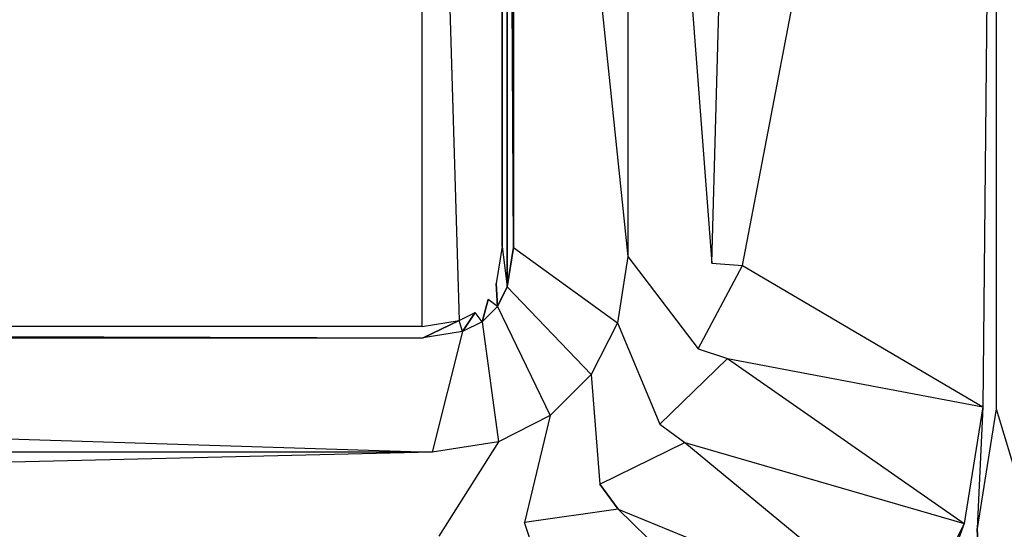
# Model space of a CAD drawing. Extents: x 0 to 1.5, y -0.7 to 0.
# Tile 4 of 7: x 1.11 to 1.37, y -0.57 to -0.43. Entities that reach past the tile are written whole.
import ezdxf

# ---------------------------------------------------------------- set-up
doc = ezdxf.new("R2010")
doc.units = 0
for name, color, linetype in [('L4_WANNE__N_BA157ARA2PWV__4___R', 7, 'CONTINUOUS'), ('L5_WANNE__N_BA157ARA2PWV__5___R', 7, 'CONTINUOUS'), ('L6_WANNE__N_BA157ARA2PWV__6___R', 7, 'CONTINUOUS'), ('L7_WANNE__N_BA157ARA2PWV__7___R', 7, 'CONTINUOUS')]:
    doc.layers.add(name, color=color, linetype=linetype)

msp = doc.modelspace()

# ---------------------------------------------------------------- linework, layer by layer
at = {"layer": 'L4_WANNE__N_BA157ARA2PWV__4___R', "color": 8}
for points, invisible_edges in [([(1.393032, -0.074988, 0.444999), (1.365525, -0.166221, 0.445), (1.393032, -0.625011, 0.445001), (1.393032, -0.074988, 0.444999)], 10), ([(1.365525, -0.533779, 0.445), (1.393032, -0.625011, 0.445001), (1.365525, -0.166221, 0.445), (1.365525, -0.533779, 0.445)], 10), ([(1.360558, -0.56514, 0.445), (1.363076, -0.629755, 0.445001), (1.365525, -0.533779, 0.445), (1.360558, -0.56514, 0.445)], 10), ([(1.365525, -0.533779, 0.445), (1.363076, -0.629755, 0.445001), (1.393032, -0.625011, 0.445001), (1.365525, -0.533779, 0.445)], 13), ([(1.346034, -0.593644, 0.445), (1.363076, -0.629755, 0.445001), (1.360558, -0.56514, 0.445), (1.346034, -0.593644, 0.445)], 13)]:
    msp.add_3dface(points, dxfattribs=dict(at, invisible_edges=invisible_edges))
at = {"layer": 'L5_WANNE__N_BA157ARA2PWV__5___R', "color": 8}
for points, invisible_edges in [([(1.299001, -0.49615, 0.06), (1.362039, -0.166743, 0.442055), (1.299, -0.20385, 0.06), (1.299001, -0.49615, 0.06)], 14), ([(1.362039, -0.166743, 0.442055), (1.299001, -0.49615, 0.06), (1.36204, -0.533257, 0.442053), (1.362039, -0.166743, 0.442055)], 13), ([(1.237359, -0.19821), (1.236, -0.208808), (1.237359, -0.50179), (1.237359, -0.19821)], 11), ([(1.237359, -0.19821), (1.237359, -0.50179), (1.239, -0.491428), (1.237359, -0.19821)], 8), ([(1.237359, -0.19821), (1.239, -0.491428), (1.239, -0.208572), (1.237359, -0.19821)], 14), ([(1.299, -0.20385, 0.06), (1.290962, -0.495517, 0.03), (1.299001, -0.49615, 0.06), (1.299, -0.20385, 0.06)], 13), ([(1.290962, -0.495517, 0.03), (1.299, -0.20385, 0.06), (1.290962, -0.204483, 0.03), (1.290962, -0.495517, 0.03)], 14), ([(1.239, -0.208572), (1.269, -0.493789, 0.008038), (1.269, -0.206211, 0.008038), (1.239, -0.208572)], 14), ([(1.269, -0.206211, 0.008038), (1.290962, -0.495517, 0.03), (1.290962, -0.204483, 0.03), (1.269, -0.206211, 0.008038)], 14), ([(1.290962, -0.495517, 0.03), (1.269, -0.206211, 0.008038), (1.269, -0.493789, 0.008038), (1.290962, -0.495517, 0.03)], 13), ([(1.236, -0.491192), (1.237359, -0.50179), (1.236, -0.208808), (1.236, -0.491192)], 10), ([(1.269, -0.493789, 0.008038), (1.239, -0.208572), (1.239, -0.491428), (1.269, -0.493789, 0.008038)], 13), ([(1.23447, -0.500852), (1.234766, -0.506878), (1.236, -0.491192), (1.23447, -0.500852)], 10), ([(1.236, -0.491192), (1.234766, -0.506878), (1.237359, -0.50179), (1.236, -0.491192)], 13), ([(1.266246, -0.511176, 0.008038), (1.239, -0.491428), (1.237359, -0.50179), (1.266246, -0.511176, 0.008038)], 13), ([(1.239, -0.491428), (1.266246, -0.511176, 0.008038), (1.269, -0.493789, 0.008038), (1.239, -0.491428)], 14), ([(1.287394, -0.518048, 0.03), (1.269, -0.493789, 0.008038), (1.266246, -0.511176, 0.008038), (1.287394, -0.518048, 0.03)], 13), ([(1.269, -0.493789, 0.008038), (1.287394, -0.518048, 0.03), (1.290962, -0.495517, 0.03), (1.269, -0.493789, 0.008038)], 14), ([(1.287394, -0.518048, 0.03), (1.299001, -0.49615, 0.06), (1.290962, -0.495517, 0.03), (1.287394, -0.518048, 0.03)], 14), ([(1.299001, -0.49615, 0.06), (1.287394, -0.518048, 0.03), (1.295133, -0.520562, 0.06), (1.299001, -0.49615, 0.06)], 13), ([(1.295133, -0.520562, 0.06), (1.36204, -0.533257, 0.442053), (1.299001, -0.49615, 0.06), (1.295133, -0.520562, 0.06)], 14), ([(1.232309, -0.505093), (1.234766, -0.506878), (1.23447, -0.500852), (1.232309, -0.505093)], 13), ([(1.259339, -0.524732, 0.008038), (1.237359, -0.50179), (1.234766, -0.506878), (1.259339, -0.524732, 0.008038)], 13), ([(1.237359, -0.50179), (1.259339, -0.524732, 0.008038), (1.266246, -0.511176, 0.008038), (1.237359, -0.50179)], 14), ([(1.228943, -0.508459), (1.230728, -0.510916), (1.232309, -0.505093), (1.228943, -0.508459)], 13), ([(1.232309, -0.505093), (1.230728, -0.510916), (1.234766, -0.506878), (1.232309, -0.505093)], 10), ([(1.224702, -0.51062), (1.22564, -0.513509), (1.228943, -0.508459), (1.224702, -0.51062)], 13), ([(1.228943, -0.508459), (1.22564, -0.513509), (1.230728, -0.510916), (1.228943, -0.508459)], 10), ([(1.248582, -0.535489, 0.008038), (1.234766, -0.506878), (1.230728, -0.510916), (1.248582, -0.535489, 0.008038)], 13), ([(1.234766, -0.506878), (1.248582, -0.535489, 0.008038), (1.259339, -0.524732, 0.008038), (1.234766, -0.506878)], 14), ([(1.215042, -0.51215), (1.215278, -0.51515), (1.224702, -0.51062), (1.215042, -0.51215)], 13), ([(1.224702, -0.51062), (1.215278, -0.51515), (1.22564, -0.513509), (1.224702, -0.51062)], 10), ([(1.235026, -0.542396, 0.008038), (1.230728, -0.510916), (1.22564, -0.513509), (1.235026, -0.542396, 0.008038)], 13), ([(1.230728, -0.510916), (1.235026, -0.542396, 0.008038), (1.248582, -0.535489, 0.008038), (1.230728, -0.510916)], 14), ([(1.277328, -0.537802, 0.03), (1.266246, -0.511176, 0.008038), (1.259339, -0.524732, 0.008038), (1.277328, -0.537802, 0.03)], 13), ([(1.266246, -0.511176, 0.008038), (1.277328, -0.537802, 0.03), (1.287394, -0.518048, 0.03), (1.266246, -0.511176, 0.008038)], 14), ([(0.274958, -0.51215), (0.274722, -0.51515), (1.215278, -0.51515), (0.274958, -0.51215)], 13), ([(0.274958, -0.51215), (1.215278, -0.51515), (1.215042, -0.51215), (0.274958, -0.51215)], 10), ([(1.217639, -0.54515, 0.008038), (1.22564, -0.513509), (1.215278, -0.51515), (1.217639, -0.54515, 0.008038)], 13), ([(1.22564, -0.513509), (1.217639, -0.54515, 0.008038), (1.235026, -0.542396, 0.008038), (1.22564, -0.513509)], 14), ([(1.217639, -0.54515, 0.008038), (0.274722, -0.51515), (0.272361, -0.54515, 0.008038), (1.217639, -0.54515, 0.008038)], 13), ([(0.274722, -0.51515), (1.217639, -0.54515, 0.008038), (1.215278, -0.51515), (0.274722, -0.51515)], 14), ([(1.277328, -0.537802, 0.03), (1.295133, -0.520562, 0.06), (1.287394, -0.518048, 0.03), (1.277328, -0.537802, 0.03)], 14), ([(1.295133, -0.520562, 0.06), (1.277328, -0.537802, 0.03), (1.283912, -0.542585, 0.06), (1.295133, -0.520562, 0.06)], 13), ([(1.283912, -0.542585, 0.06), (1.357191, -0.563868, 0.442056), (1.295133, -0.520562, 0.06), (1.283912, -0.542585, 0.06)], 14), ([(1.36204, -0.533257, 0.442053), (1.295133, -0.520562, 0.06), (1.357191, -0.563868, 0.442056), (1.36204, -0.533257, 0.442053)], 13), ([(1.261652, -0.553478, 0.03), (1.259339, -0.524732, 0.008038), (1.248582, -0.535489, 0.008038), (1.261652, -0.553478, 0.03)], 13), ([(1.259339, -0.524732, 0.008038), (1.261652, -0.553478, 0.03), (1.277328, -0.537802, 0.03), (1.259339, -0.524732, 0.008038)], 14), ([(1.241898, -0.563544, 0.03), (1.248582, -0.535489, 0.008038), (1.235026, -0.542396, 0.008038), (1.241898, -0.563544, 0.03)], 13), ([(1.248582, -0.535489, 0.008038), (1.241898, -0.563544, 0.03), (1.261652, -0.553478, 0.03), (1.248582, -0.535489, 0.008038)], 14), ([(1.261652, -0.553478, 0.03), (1.283912, -0.542585, 0.06), (1.277328, -0.537802, 0.03), (1.261652, -0.553478, 0.03)], 14), ([(1.219367, -0.567112, 0.03), (1.235026, -0.542396, 0.008038), (1.217639, -0.54515, 0.008038), (1.219367, -0.567112, 0.03)], 13), ([(1.235026, -0.542396, 0.008038), (1.219367, -0.567112, 0.03), (1.241898, -0.563544, 0.03), (1.235026, -0.542396, 0.008038)], 14), ([(1.283912, -0.542585, 0.06), (1.261652, -0.553478, 0.03), (1.266435, -0.560063, 0.06), (1.283912, -0.542585, 0.06)], 13), ([(1.266435, -0.560063, 0.06), (1.343121, -0.591482, 0.442059), (1.283912, -0.542585, 0.06), (1.266435, -0.560063, 0.06)], 14), ([(1.357191, -0.563868, 0.442056), (1.283912, -0.542585, 0.06), (1.343121, -0.591482, 0.442059), (1.357191, -0.563868, 0.442056)], 13), ([(0.270633, -0.567112, 0.03), (1.217639, -0.54515, 0.008038), (0.272361, -0.54515, 0.008038), (0.270633, -0.567112, 0.03)], 13), ([(1.217639, -0.54515, 0.008038), (0.270633, -0.567112, 0.03), (1.219367, -0.567112, 0.03), (1.217639, -0.54515, 0.008038)], 14), ([(1.241898, -0.563544, 0.03), (1.266435, -0.560063, 0.06), (1.261652, -0.553478, 0.03), (1.241898, -0.563544, 0.03)], 13), ([(1.266435, -0.560063, 0.06), (1.241898, -0.563544, 0.03), (1.244412, -0.571283, 0.06), (1.266435, -0.560063, 0.06)], 14), ([(1.244412, -0.571283, 0.06), (1.321207, -0.613398, 0.442058), (1.266435, -0.560063, 0.06), (1.244412, -0.571283, 0.06)], 13), ([(1.343121, -0.591482, 0.442059), (1.266435, -0.560063, 0.06), (1.321207, -0.613398, 0.442058), (1.343121, -0.591482, 0.442059)], 13), ([(1.219367, -0.567112, 0.03), (1.244412, -0.571283, 0.06), (1.241898, -0.563544, 0.03), (1.219367, -0.567112, 0.03)], 13)]:
    msp.add_3dface(points, dxfattribs=dict(at, invisible_edges=invisible_edges))
at = {"layer": 'L6_WANNE__N_BA157ARA2PWV__6___R', "color": 8}
for points, invisible_edges in [([(1.36204, -0.533257, 0.442053), (1.365525, -0.166221, 0.445), (1.362039, -0.166743, 0.442055), (1.36204, -0.533257, 0.442053)], 13), ([(1.365525, -0.166221, 0.445), (1.36204, -0.533257, 0.442053), (1.365525, -0.533779, 0.445), (1.365525, -0.166221, 0.445)], 14), ([(1.360558, -0.56514, 0.445), (1.36204, -0.533257, 0.442053), (1.357191, -0.563868, 0.442056), (1.360558, -0.56514, 0.445)], 13), ([(1.36204, -0.533257, 0.442053), (1.360558, -0.56514, 0.445), (1.365525, -0.533779, 0.445), (1.36204, -0.533257, 0.442053)], 14), ([(1.346034, -0.593644, 0.445), (1.357191, -0.563868, 0.442056), (1.343121, -0.591482, 0.442059), (1.346034, -0.593644, 0.445)], 13), ([(1.357191, -0.563868, 0.442056), (1.346034, -0.593644, 0.445), (1.360558, -0.56514, 0.445), (1.357191, -0.563868, 0.442056)], 14)]:
    msp.add_3dface(points, dxfattribs=dict(at, invisible_edges=invisible_edges))
at = {"layer": 'L7_WANNE__N_BA157ARA2PWV__7___R', "color": 8}
for points, invisible_edges in [([(0.274958, -0.18785), (0.274958, -0.51215), (1.215042, -0.18785), (0.274958, -0.18785)], 13), ([(1.215042, -0.18785), (0.274958, -0.51215), (1.215042, -0.51215), (1.215042, -0.18785)], 10), ([(1.215042, -0.18785), (1.215042, -0.51215), (1.224702, -0.51062), (1.215042, -0.18785)], 13), ([(1.215042, -0.18785), (1.224702, -0.51062), (1.224702, -0.18938), (1.215042, -0.18785)], 10), ([(1.224702, -0.18938), (1.224702, -0.51062), (1.228943, -0.508459), (1.224702, -0.18938)], 13), ([(1.224702, -0.18938), (1.228943, -0.508459), (1.228943, -0.191541), (1.224702, -0.18938)], 15), ([(1.228943, -0.191541), (1.228943, -0.508459), (1.232309, -0.505093), (1.228943, -0.191541)], 15), ([(1.228943, -0.191541), (1.232309, -0.505093), (1.232309, -0.194907), (1.228943, -0.191541)], 15), ([(1.232309, -0.194907), (1.232309, -0.505093), (1.23447, -0.500852), (1.232309, -0.194907)], 15), ([(1.232309, -0.194907), (1.23447, -0.500852), (1.23447, -0.199148), (1.232309, -0.194907)], 15), ([(1.23447, -0.199148), (1.23447, -0.500852), (1.236, -0.491192), (1.23447, -0.199148)], 15), ([(1.23447, -0.199148), (1.236, -0.491192), (1.236, -0.208808), (1.23447, -0.199148)], 13)]:
    msp.add_3dface(points, dxfattribs=dict(at, invisible_edges=invisible_edges))

doc.saveas('drawing.dxf')
